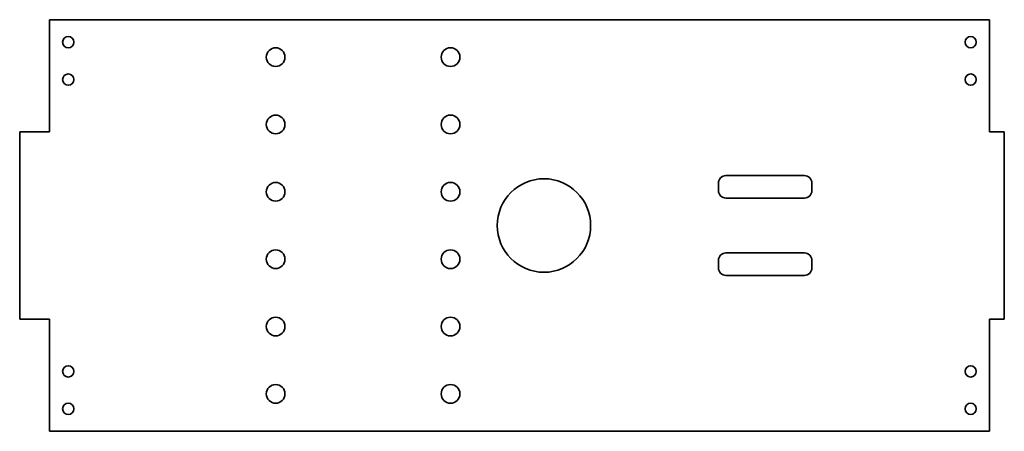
# Model space of a CAD drawing. Header units: millimetres. Extents: x -8 to 256, y 0 to 110.
import ezdxf

# ---------------------------------------------------------------- set-up
doc = ezdxf.new("R2010")
doc.units = ezdxf.units.MM
doc.layers.add('1', color=7, linetype='Continuous', true_color=0xffffff)

msp = doc.modelspace()

# ---------------------------------------------------------------- linework, layer by layer
at = {"layer": '1', "color": 252, "linetype": 'Continuous', "lineweight": 35}
for p, q in [((251.5, 110), (0, 110)), ((0, 110), (0, 80)), ((251.5, 80), (251.5, 110)), ((-8, 80), (-8, 30)), ((0, 80), (-8, 80)), ((255.5, 80), (251.5, 80)), ((255.5, 30), (255.5, 80)), ((179, 64.32), (179, 66.32)), ((202, 68.32), (181, 68.32)), ((204, 66.32), (204, 64.32)), ((181, 62.32), (202, 62.32)), ((202, 47.68), (181, 47.68)), ((179, 43.68), (179, 45.68)), ((204, 43.68), (204, 45.68)), ((181, 41.68), (202, 41.68)), ((-8, 30), (0, 30)), ((0, 30), (0, 0)), ((251.5, 0), (251.5, 30)), ((251.5, 30), (255.5, 30)), ((0, 0), (251.5, 0))]:
    msp.add_line(p, q, dxfattribs=at)
for centre, radius in [((5, 104), 1.5), ((246.5, 104), 1.5), ((60.5, 100), 2.5), ((107.3, 100), 2.5), ((5, 94), 1.5), ((246.5, 94), 1.5), ((60.5, 82), 2.5), ((107.3, 82), 2.5), ((60.5, 64), 2.5), ((107.3, 64), 2.5), ((132.3, 55), 12.5), ((60.5, 46), 2.5), ((107.3, 46), 2.5), ((60.5, 28), 2.5), ((107.3, 28), 2.5), ((5, 16), 1.5), ((246.5, 16), 1.5), ((60.5, 10), 2.5), ((107.3, 10), 2.5), ((5, 6), 1.5), ((246.5, 6), 1.5)]:
    msp.add_circle(centre, radius, dxfattribs=at)
for centre, start, end in [((181, 66.32), 90, 180), ((202, 66.32), 360, 90), ((181, 64.32), 180, 270), ((202, 64.32), 270, 360), ((181, 45.68), 90, 180), ((202, 45.68), 0, 90), ((181, 43.68), 180, 270), ((202, 43.68), 270, 0)]:
    msp.add_arc(centre, 2, start, end, dxfattribs=at)

doc.saveas('drawing.dxf')
